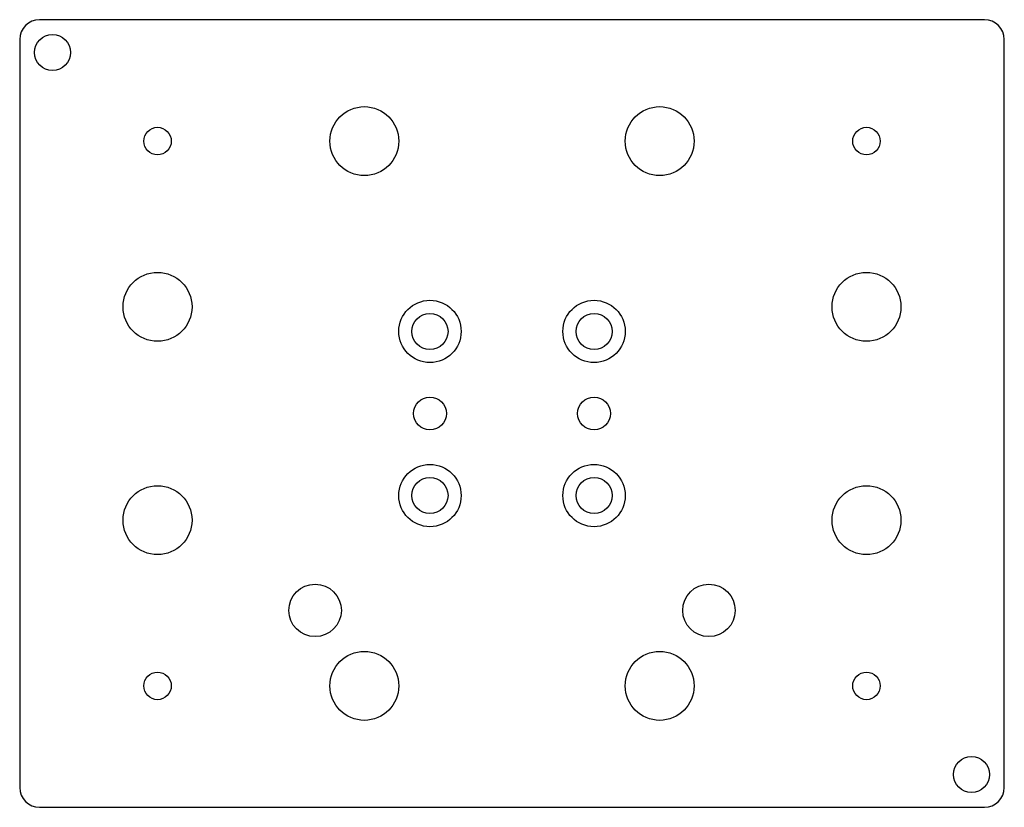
# Model space of a CAD drawing. Header units: millimetres. Extents: x -75 to 75, y -60 to 60.
import ezdxf

# ---------------------------------------------------------------- set-up
doc = ezdxf.new("R2010")
doc.units = ezdxf.units.MM

msp = doc.modelspace()

# ---------------------------------------------------------------- linework, layer by layer
at = {"layer": 'COUNTERBORE'}
for centre in [(-12.5, 12.5), (12.5, 12.5), (-12.5, -12.5), (12.5, -12.5)]:
    msp.add_circle(centre, 4.75, dxfattribs=at)
at = {"layer": 'HOLES'}
for centre, radius in [((-70, 55), 2.75), ((-22.5, 41.5), 5.25), ((22.5, 41.5), 5.25), ((-54, 16.25), 5.25), ((54, 16.25), 5.25), ((-12.5, 12.5), 2.75), ((12.5, 12.5), 2.75), ((-12.5, 0), 2.5), ((12.5, 0), 2.5), ((-12.5, -12.5), 2.75), ((12.5, -12.5), 2.75), ((-54, -16.25), 5.25), ((54, -16.25), 5.25), ((-30, -30), 4), ((30, -30), 4), ((-22.5, -41.5), 5.25), ((22.5, -41.5), 5.25), ((70, -55), 2.75)]:
    msp.add_circle(centre, radius, dxfattribs=at)
at = {"layer": 'OUTLINE'}
for p, q in [((72, 60), (-72, 60)), ((-75, 57), (-75, -57)), ((75, -57), (75, 57)), ((-72, -60), (72, -60))]:
    msp.add_line(p, q, dxfattribs=at)
for centre, start, end in [((-72, 57), 90, 180), ((72, 57), 0, 90), ((-72, -57), 180, 270), ((72, -57), 270, 360)]:
    msp.add_arc(centre, 3, start, end, dxfattribs=at)
at = {"layer": 'TAP_DRILL'}
for centre in [(-54, 41.5), (54, 41.5), (-54, -41.5), (54, -41.5)]:
    msp.add_circle(centre, 2.1, dxfattribs=at)

doc.saveas('drawing.dxf')
